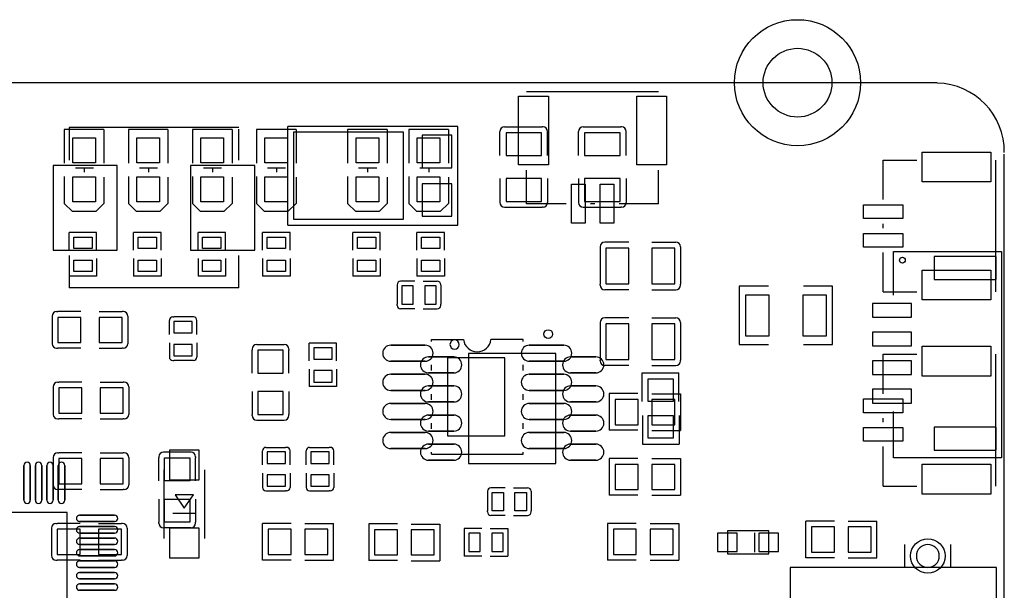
# Model space of a CAD drawing. Extents: x 1330 to 4875, y 412 to 2598.
# Tile 4 of 4: x 3184 to 4875, y 1618 to 2598. Entities that reach past the tile are written whole.
import ezdxf

# ---------------------------------------------------------------- set-up
doc = ezdxf.new("R2010")
doc.units = 9

msp = doc.modelspace()

# ---------------------------------------------------------------- linework, layer by layer
for points in [[(4760, 2490), (1450, 2490)], [(4054.843, 2474.923), (4281.216, 2474.923)], [(3261, 2409.5), (3261, 2351.5)], [(3329, 2409.5), (3261, 2409.5)], [(3560.669, 2412.795), (3269.331, 2412.795)], [(3269.331, 2412.795), (3269.331, 2356.935)], [(3329, 2409.5), (3329, 2351.5)], [(3371, 2409.5), (3371, 2351.5)], [(3439, 2409.5), (3371, 2409.5)], [(3439, 2409.5), (3439, 2351.5)], [(3481, 2409.5), (3481, 2351.5)], [(3549, 2409.5), (3481, 2409.5)], [(3549, 2409.5), (3549, 2351.5)], [(3560.669, 2356.935), (3560.669, 2410)], [(3591, 2409.5), (3591, 2351.5)], [(3659, 2409.5), (3591, 2409.5)], [(3644.596, 2245.355), (3644.596, 2414.645)], [(3936.9, 2414.645), (3644.9, 2414.645)], [(3659, 2409.5), (3659, 2351.5)], [(3747.429, 2409.5), (3747.429, 2351.5)], [(3815.429, 2409.5), (3747.429, 2409.5)], [(3815.429, 2409.5), (3815.429, 2351.5)], [(3852.429, 2409.5), (3852.429, 2351.5)], [(3920.429, 2409.5), (3852.429, 2409.5)], [(3920.429, 2409.5), (3920.429, 2351.5)], [(3936.9, 2245.355), (3936.9, 2414.645)], [(4009.055, 2364.685), (4009.055, 2406.023)], [(4016.931, 2413.899), (4018.503, 2413.899)], [(4017.719, 2413.899), (4018.503, 2413.899)], [(4018.503, 2413.899), (4081.497, 2413.898)], [(4083.07, 2413.898), (4081.497, 2413.898)], [(4090.945, 2364.685), (4090.945, 2406.023)], [(4144.055, 2364.683), (4144.055, 2406.021)], [(4151.931, 2413.897), (4153.503, 2413.897)], [(4152.719, 2413.897), (4153.503, 2413.897)], [(4153.503, 2413.897), (4216.497, 2413.896)], [(4218.07, 2413.896), (4216.497, 2413.896)], [(4225.945, 2364.683), (4225.945, 2406.021)], [(4874, 629), (4875, 2367.126)], [(4667.01, 2289.245), (4667.01, 2356.93)], [(4667.01, 2356.93), (4724.835, 2356.93)], [(4859.923, 2356.929), (4859.923, 2130.556)], [(3311, 2343), (3280, 2343)], [(3295.313, 2343), (3295.313, 2336.096)], [(3421, 2343), (3390, 2343)], [(3405.313, 2343), (3405.313, 2336.096)], [(3531, 2343), (3500, 2343)], [(3515.313, 2343), (3515.313, 2336.096)], [(3641, 2343), (3610, 2343)], [(3625.313, 2343), (3625.313, 2336.096)], [(3797.429, 2343), (3766.429, 2343)], [(3781.742, 2343), (3781.742, 2336.096)], [(3902.429, 2343), (3871.429, 2343)], [(3886.742, 2343), (3886.742, 2336.096)], [(4054.842, 2282.01), (4054.842, 2339.835)], [(4281.216, 2282.01), (4281.216, 2339.835)], [(3261, 2328.5), (3261, 2282.5)], [(3329, 2327.5), (3329, 2282.5)], [(3371, 2328.5), (3371, 2282.5)], [(3439, 2327.5), (3439, 2282.5)], [(3481, 2328.5), (3481, 2282.5)], [(3549, 2327.5), (3549, 2282.5)], [(3591, 2328.5), (3591, 2282.5)], [(3659, 2327.5), (3659, 2282.5)], [(3747.429, 2328.5), (3747.429, 2282.5)], [(3815.429, 2327.5), (3815.429, 2282.5)], [(3852.429, 2328.5), (3852.429, 2282.5)], [(3920.429, 2327.5), (3920.429, 2282.5)], [(4009.055, 2325.315), (4009.055, 2283.977)], [(4090.945, 2325.315), (4090.945, 2283.977)], [(4144.055, 2325.313), (4144.055, 2283.975)], [(4225.945, 2325.313), (4225.945, 2283.975)], [(3329, 2282.5), (3315, 2268.5), (3275, 2268.5), (3261, 2282.5)], [(3439, 2282.5), (3425, 2268.5), (3385, 2268.5), (3371, 2282.5)], [(3549, 2282.5), (3535, 2268.5), (3495, 2268.5), (3481, 2282.5)], [(3659, 2282.5), (3645, 2268.5), (3605, 2268.5), (3591, 2282.5)], [(3815.429, 2282.5), (3801.429, 2268.5), (3761.429, 2268.5), (3747.429, 2282.5)], [(3920.429, 2282.5), (3906.429, 2268.5), (3866.429, 2268.5), (3852.429, 2282.5)], [(4016.931, 2276.101), (4018.503, 2276.101)], [(4018.503, 2276.101), (4081.496, 2276.101)], [(4122.527, 2282.01), (4054.842, 2282.01)], [(4083.069, 2276.101), (4081.496, 2276.101)], [(4151.931, 2276.099), (4153.503, 2276.099)], [(4153.503, 2276.099), (4216.496, 2276.099)], [(4171.727, 2282.01), (4164.327, 2282.01)], [(4281.216, 2282.01), (4213.527, 2282.01)], [(4218.069, 2276.099), (4216.496, 2276.099)], [(3316.48, 2232.407), (3269.234, 2232.407)], [(3269.234, 2202.092), (3269.234, 2232.407)], [(3316.48, 2202.092), (3316.48, 2232.407)], [(3427.194, 2232.407), (3379.948, 2232.407)], [(3379.948, 2202.092), (3379.948, 2232.407)], [(3427.194, 2202.092), (3427.194, 2232.407)], [(3537.909, 2232.407), (3490.663, 2232.407)], [(3490.663, 2202.092), (3490.663, 2232.407)], [(3537.909, 2202.092), (3537.909, 2232.407)], [(3648.623, 2232.407), (3601.377, 2232.407)], [(3601.377, 2202.092), (3601.377, 2232.407)], [(3644.57, 2245.355), (3936.57, 2245.355)], [(3648.623, 2202.092), (3648.623, 2232.407)], [(3803.623, 2232.407), (3756.377, 2232.407)], [(3756.377, 2202.092), (3756.377, 2232.407)], [(3803.623, 2202.092), (3803.623, 2232.407)], [(3913.623, 2232.407), (3866.377, 2232.407)], [(3866.377, 2202.092), (3866.377, 2232.407)], [(3913.623, 2202.092), (3913.623, 2232.407)], [(4667.01, 2240.045), (4667.01, 2247.445)], [(4230.315, 2215.945), (4188.977, 2215.945)], [(4269.685, 2215.945), (4311.023, 2215.945)], [(4181.101, 2208.069), (4181.101, 2206.497)], [(4181.101, 2206.497), (4181.101, 2143.504)], [(4318.899, 2206.497), (4318.898, 2143.503)], [(4318.899, 2208.069), (4318.899, 2206.497)], [(4318.899, 2207.281), (4318.899, 2206.497)], [(4667.01, 2130.556), (4667.01, 2198.245)], [(4685, 2125), (4685, 2200), (4870, 2200), (4870, 1845), (4685, 1845), (4685, 1925)], [(3269.234, 2187.918), (3269.234, 2157.603)], [(3269.331, 2193.065), (3269.331, 2137.205)], [(3316.48, 2187.918), (3316.48, 2157.603)], [(3379.948, 2187.918), (3379.948, 2157.603)], [(3427.194, 2187.918), (3427.194, 2157.603)], [(3490.663, 2187.918), (3490.663, 2157.603)], [(3537.909, 2187.918), (3537.909, 2157.603)], [(3560.669, 2137.205), (3560.669, 2193.065)], [(3601.377, 2187.918), (3601.377, 2157.603)], [(3648.623, 2187.918), (3648.623, 2157.603)], [(3756.377, 2187.918), (3756.377, 2157.603)], [(3803.623, 2187.918), (3803.623, 2157.603)], [(3866.377, 2187.918), (3866.377, 2157.603)], [(3913.623, 2187.918), (3913.623, 2157.603)], [(3316.48, 2157.603), (3269.234, 2157.603)], [(3427.194, 2157.603), (3379.948, 2157.603)], [(3537.909, 2157.603), (3490.663, 2157.603)], [(3648.623, 2157.603), (3601.377, 2157.603)], [(3803.623, 2157.603), (3756.377, 2157.603)], [(3862.915, 2148.621), (3838.504, 2148.621)], [(3913.623, 2157.603), (3866.377, 2157.603)], [(3877.09, 2148.621), (3901.496, 2148.621)], [(3560.669, 2137.205), (3269.331, 2137.205)], [(3832.6, 2142.717), (3832.6, 2140.747)], [(3832.6, 2140.747), (3832.6, 2109.252)], [(3907.405, 2142.712), (3907.405, 2140.747)], [(3907.405, 2140.747), (3907.405, 2109.252)], [(4181.101, 2141.931), (4181.101, 2143.504)], [(4230.315, 2134.055), (4188.977, 2134.055)], [(4269.685, 2134.055), (4311.023, 2134.055)], [(4318.898, 2141.93), (4318.898, 2143.503)], [(4470, 2140), (4420, 2140), (4420, 2040), (4470, 2040)], [(4530, 2040), (4580, 2040), (4580, 2140), (4530, 2140)], [(4667.01, 2130.556), (4724.835, 2130.556)], [(3247.913, 2096.497), (3249.882, 2096.497)], [(3289.248, 2096.497), (3249.882, 2096.497)], [(3320.747, 2096.497), (3360.118, 2096.497)], [(3362.087, 2096.497), (3360.118, 2096.497)], [(3832.6, 2107.279), (3832.6, 2109.252)], [(3862.915, 2101.375), (3838.504, 2101.375)], [(3877.09, 2101.375), (3901.496, 2101.375)], [(3907.405, 2107.284), (3907.405, 2109.252)], [(3240.039, 2088.623), (3240.039, 2041.378)], [(3369.961, 2088.623), (3369.961, 2041.378)], [(3441.375, 2057.085), (3441.375, 2081.496)], [(3447.279, 2087.4), (3449.252, 2087.4)], [(3480.747, 2087.4), (3449.252, 2087.4)], [(3482.717, 2087.4), (3480.747, 2087.4)], [(3488.621, 2057.085), (3488.621, 2081.496)], [(4230.315, 2085.747), (4188.977, 2085.747)], [(4269.685, 2085.747), (4311.023, 2085.747)], [(4181.101, 2077.871), (4181.101, 2076.299)], [(4181.101, 2076.299), (4181.101, 2013.306)], [(4318.899, 2076.299), (4318.898, 2013.305)], [(4318.899, 2077.871), (4318.899, 2076.299)], [(4318.899, 2077.083), (4318.899, 2076.299)], [(3891.26, 2045.192), (3891.26, 2048.425)], [(3891.26, 2048.425), (3946.378, 2048.425)], [(4048.74, 2048.425), (3993.622, 2048.425)], [(4048.74, 2045.193), (4048.74, 2048.425)], [(3247.914, 2033.503), (3249.882, 2033.503)], [(3289.248, 2033.503), (3249.882, 2033.503)], [(3320.747, 2033.503), (3360.118, 2033.503)], [(3362.086, 2033.503), (3360.118, 2033.503)], [(3441.375, 2042.91), (3441.375, 2018.504)], [(3488.621, 2042.91), (3488.621, 2018.504)], [(3583.503, 2032.087), (3583.503, 2030.118)], [(3583.503, 1990.747), (3583.503, 2030.118)], [(3591.377, 2039.961), (3638.622, 2039.961)], [(3646.497, 2032.086), (3646.497, 2030.118)], [(3646.497, 1990.747), (3646.497, 2030.118)], [(3728.623, 2042.397), (3681.377, 2042.397)], [(3681.377, 2012.082), (3681.377, 2042.397)], [(3728.623, 2012.082), (3728.623, 2042.397)], [(3447.284, 2012.595), (3449.252, 2012.595)], [(3480.747, 2012.595), (3449.252, 2012.595)], [(3482.712, 2012.595), (3480.747, 2012.595)], [(4181.101, 2011.733), (4181.101, 2013.306)], [(4318.898, 2011.732), (4318.898, 2013.305)], [(4667.01, 1955.5), (4667.01, 2023.185)], [(4667.01, 2023.185), (4724.835, 2023.185)], [(4859.923, 2023.184), (4859.923, 1796.811)], [(3681.377, 1997.908), (3681.377, 1967.593)], [(3728.623, 1997.908), (3728.623, 1967.593)], [(3891.26, 1995.192), (3891.26, 2004.808)], [(4048.74, 1995.193), (4048.74, 2004.807)], [(4230.315, 2003.857), (4188.977, 2003.857)], [(4269.685, 2003.857), (4311.023, 2003.857)], [(4253.302, 1941.837), (4253.302, 1991.048)], [(4253.302, 1991.048), (4316.296, 1991.048)], [(4316.296, 1941.837), (4316.296, 1991.048)], [(3241.772, 1967.238), (3241.772, 1919.993)], [(3249.646, 1975.112), (3251.615, 1975.112)], [(3290.981, 1975.112), (3251.615, 1975.112)], [(3322.48, 1975.112), (3361.851, 1975.112)], [(3363.82, 1975.112), (3361.851, 1975.112)], [(3371.694, 1967.238), (3371.694, 1919.993)], [(3728.623, 1967.593), (3681.377, 1967.593)], [(3583.503, 1959.248), (3583.503, 1919.882)], [(3646.497, 1959.248), (3646.497, 1919.882)], [(3891.26, 1945.192), (3891.26, 1954.808)], [(4048.74, 1945.193), (4048.74, 1954.807)], [(4246.044, 1955.549), (4196.833, 1955.549)], [(4196.833, 1955.549), (4196.833, 1892.555)], [(4269.689, 1955.348), (4318.903, 1955.348)], [(4318.903, 1955.348), (4318.903, 1892.354)], [(3249.647, 1912.118), (3251.615, 1912.118)], [(3290.981, 1912.118), (3251.615, 1912.118)], [(3322.48, 1912.118), (3361.851, 1912.118)], [(3363.819, 1912.118), (3361.851, 1912.118)], [(3583.503, 1917.913), (3583.503, 1919.882)], [(3646.497, 1917.914), (3646.497, 1919.882)], [(4253.503, 1918.192), (4253.503, 1868.978)], [(4316.497, 1918.192), (4316.497, 1868.978)], [(4667.01, 1906.3), (4667.01, 1913.7)], [(3591.377, 1910.039), (3638.622, 1910.039)], [(3891.26, 1895.192), (3891.26, 1904.808)], [(4048.74, 1895.193), (4048.74, 1904.807)], [(4246.044, 1892.555), (4196.833, 1892.555)], [(4269.689, 1892.354), (4318.903, 1892.354)], [(3607.288, 1863.247), (3609.253, 1863.247)], [(3609.253, 1863.247), (3640.748, 1863.247)], [(3642.716, 1863.247), (3640.748, 1863.247)], [(3682.288, 1863.247), (3684.253, 1863.247)], [(3684.253, 1863.247), (3715.748, 1863.247)], [(3717.716, 1863.247), (3715.748, 1863.247)], [(4253.503, 1868.978), (4316.497, 1868.978)], [(4667.01, 1796.811), (4667.01, 1864.5)], [(3241.772, 1845.853), (3241.772, 1798.608)], [(3249.646, 1853.727), (3251.615, 1853.727)], [(3290.981, 1853.727), (3251.615, 1853.727)], [(3322.48, 1853.727), (3361.851, 1853.727)], [(3363.82, 1853.727), (3361.851, 1853.727)], [(3371.694, 1845.853), (3371.694, 1798.608)], [(3423.503, 1847.086), (3423.503, 1845.118)], [(3423.503, 1805.747), (3423.503, 1845.118)], [(3478.623, 1854.961), (3431.378, 1854.961)], [(3486.497, 1847.087), (3486.497, 1845.118)], [(3486.497, 1805.747), (3486.497, 1845.118)], [(3601.379, 1832.932), (3601.379, 1857.338)], [(3648.625, 1832.932), (3648.625, 1857.338)], [(3676.379, 1832.932), (3676.379, 1857.338)], [(3723.625, 1832.932), (3723.625, 1857.338)], [(3891.26, 1851.575), (3891.26, 1854.808)], [(3891.26, 1851.575), (4048.74, 1851.575)], [(4048.74, 1851.575), (4048.74, 1854.807)], [(4246.044, 1844.044), (4196.833, 1844.044)], [(4196.833, 1844.044), (4196.833, 1781.05)], [(4269.689, 1843.843), (4318.903, 1843.843)], [(4318.903, 1843.843), (4318.903, 1780.849)], [(3431.686, 1824.897), (3431.686, 1706.787)], [(3502.552, 1706.787), (3502.552, 1824.897)], [(3601.379, 1818.757), (3601.379, 1794.346)], [(3648.625, 1818.757), (3648.625, 1794.346)], [(3676.379, 1818.757), (3676.379, 1794.346)], [(3723.625, 1818.757), (3723.625, 1794.346)], [(4017.91, 1793.621), (3993.504, 1793.621)], [(4032.085, 1793.621), (4056.496, 1793.621)], [(4667.01, 1796.811), (4724.835, 1796.811)], [(3249.647, 1790.733), (3251.615, 1790.733)], [(3290.981, 1790.733), (3251.615, 1790.733)], [(3322.48, 1790.733), (3361.851, 1790.733)], [(3363.819, 1790.733), (3361.851, 1790.733)], [(3483.119, 1781.842), (3451.119, 1781.842)], [(3451.119, 1781.842), (3467.119, 1758.842)], [(3467.119, 1758.842), (3483.119, 1781.842)], [(3607.283, 1788.442), (3609.253, 1788.442)], [(3609.253, 1788.442), (3640.748, 1788.442)], [(3642.721, 1788.442), (3640.748, 1788.442)], [(3682.283, 1788.442), (3684.253, 1788.442)], [(3684.253, 1788.442), (3715.748, 1788.442)], [(3717.721, 1788.442), (3715.748, 1788.442)], [(3987.595, 1787.712), (3987.595, 1785.747)], [(3987.595, 1785.747), (3987.595, 1754.252)], [(4062.4, 1787.717), (4062.4, 1785.747)], [(4062.4, 1785.747), (4062.4, 1754.252)], [(4246.044, 1781.05), (4196.833, 1781.05)], [(4269.689, 1780.849), (4318.903, 1780.849)], [(3423.503, 1774.248), (3423.503, 1734.882)], [(3486.497, 1774.248), (3486.497, 1734.882)], [(3487.119, 1749.842), (3447.119, 1749.842)], [(3987.595, 1752.284), (3987.595, 1754.252)], [(4017.91, 1746.375), (3993.504, 1746.375)], [(4032.085, 1746.375), (4056.496, 1746.375)], [(4062.4, 1752.279), (4062.4, 1754.252)], [(3238.891, 1724.465), (3238.891, 1677.22)], [(3246.765, 1732.339), (3248.734, 1732.339)], [(3288.1, 1732.339), (3248.734, 1732.339)], [(3319.599, 1732.339), (3358.97, 1732.339)], [(3360.939, 1732.339), (3358.97, 1732.339)], [(3368.813, 1724.465), (3368.813, 1677.22)], [(3423.503, 1732.914), (3423.503, 1734.882)], [(3478.623, 1725.039), (3431.378, 1725.039)], [(3486.497, 1732.913), (3486.497, 1734.882)], [(3601.097, 1669.345), (3601.097, 1732.339)], [(3650.311, 1732.339), (3601.097, 1732.339)], [(3673.956, 1732.138), (3723.167, 1732.138)], [(3723.167, 1669.144), (3723.167, 1732.138)], [(3833.163, 1731.698), (3783.952, 1731.698)], [(3783.952, 1731.698), (3783.952, 1668.704)], [(3856.808, 1731.497), (3906.022, 1731.497)], [(3906.022, 1731.497), (3906.022, 1668.503)], [(4243.163, 1732.54), (4193.952, 1732.54)], [(4193.952, 1732.54), (4193.952, 1669.546)], [(4266.808, 1732.339), (4316.022, 1732.339)], [(4316.022, 1732.339), (4316.022, 1669.345)], [(4533.978, 1673.503), (4533.978, 1736.497)], [(4583.192, 1736.497), (4533.978, 1736.497)], [(4606.837, 1736.296), (4656.048, 1736.296)], [(4656.048, 1673.302), (4656.048, 1736.296)], [(3947.603, 1723.623), (3947.603, 1676.377)], [(3977.918, 1723.623), (3947.603, 1723.623)], [(3992.092, 1723.623), (4022.407, 1723.623)], [(4022.407, 1723.623), (4022.407, 1676.377)], [(4446.005, 1716.54), (4446.005, 1706.51), (4446.005, 1706.51), (4446.005, 1683.07)], [(4704.33, 1656.85), (4704.33, 1696.22)], [(4783.07, 1656.85), (4783.07, 1696.22)], [(3977.918, 1676.377), (3947.603, 1676.377)], [(3992.092, 1676.377), (4022.407, 1676.377)], [(3246.766, 1669.345), (3248.734, 1669.345)], [(3288.1, 1669.345), (3248.734, 1669.345)], [(3319.599, 1669.345), (3358.97, 1669.345)], [(3360.938, 1669.345), (3358.97, 1669.345)], [(3650.311, 1669.345), (3601.097, 1669.345)], [(3673.956, 1669.144), (3723.167, 1669.144)], [(3833.163, 1668.704), (3783.952, 1668.704)], [(3856.808, 1668.503), (3906.022, 1668.503)], [(4243.163, 1669.546), (4193.952, 1669.546)], [(4266.808, 1669.345), (4316.022, 1669.345)], [(4583.192, 1673.503), (4533.978, 1673.503)], [(4606.837, 1673.302), (4656.048, 1673.302)]]:
    msp.add_lwpolyline(points)
for points in [[(4092.238, 2348.935), (4041.056, 2348.935), (4041.056, 2467.045), (4092.238, 2467.045)], [(4294.998, 2348.935), (4243.816, 2348.935), (4243.816, 2467.045), (4294.998, 2467.045)], [(3654.412, 2404.803), (3654.412, 2255.197), (3843.388, 2255.197), (3843.388, 2404.803)], [(4019.488, 2404.055), (4019.488, 2364.685), (4080.512, 2364.685), (4080.512, 2404.055)], [(4154.488, 2404.053), (4154.488, 2364.683), (4215.512, 2364.683), (4215.512, 2404.053)], [(3314.5, 2352), (3275.5, 2352), (3275.5, 2395), (3314.5, 2395)], [(3424.5, 2352), (3385.5, 2352), (3385.5, 2395), (3424.5, 2395)], [(3534.5, 2352), (3495.5, 2352), (3495.5, 2395), (3534.5, 2395)], [(3644.5, 2352), (3605.5, 2352), (3605.5, 2395), (3644.5, 2395)], [(3800.929, 2352), (3761.929, 2352), (3761.929, 2395), (3800.929, 2395)], [(3905.929, 2352), (3866.929, 2352), (3866.929, 2395), (3905.929, 2395)], [(3875.7, 2343.6), (3926.5, 2343.6), (3926.5, 2399.6), (3875.7, 2399.6)], [(4733.935, 2319.534), (4733.935, 2370.716), (4852.045, 2370.716), (4852.045, 2319.534)], [(3352.008, 2347.835), (3241.772, 2347.835), (3241.772, 2202.165), (3352.008, 2202.165)], [(3588.228, 2347.835), (3477.992, 2347.835), (3477.992, 2202.165), (3588.228, 2202.165)], [(3314.5, 2285), (3275.5, 2285), (3275.5, 2328), (3314.5, 2328)], [(3424.5, 2285), (3385.5, 2285), (3385.5, 2328), (3424.5, 2328)], [(3534.5, 2285), (3495.5, 2285), (3495.5, 2328), (3534.5, 2328)], [(3644.5, 2285), (3605.5, 2285), (3605.5, 2328), (3644.5, 2328)], [(3800.929, 2285), (3761.929, 2285), (3761.929, 2328), (3800.929, 2328)], [(3905.929, 2285), (3866.929, 2285), (3866.929, 2328), (3905.929, 2328)], [(3875.7, 2260.4), (3926.5, 2260.4), (3926.5, 2316.4), (3875.7, 2316.4)], [(4019.488, 2325.315), (4019.488, 2285.945), (4080.512, 2285.945), (4080.512, 2325.315)], [(4154.488, 2325.313), (4154.488, 2285.943), (4215.512, 2285.943), (4215.512, 2325.313)], [(4131.627, 2315.51), (4155.227, 2315.51), (4155.227, 2248.51), (4131.627, 2248.51)], [(4180.827, 2315.51), (4204.427, 2315.51), (4204.427, 2248.51), (4180.827, 2248.51)], [(4700.51, 2280.145), (4700.51, 2256.545), (4633.51, 2256.545), (4633.51, 2280.145)], [(3308.605, 2224.527), (3308.605, 2204.842), (3277.109, 2204.842), (3277.109, 2224.527)], [(3419.319, 2224.527), (3419.319, 2204.842), (3387.823, 2204.842), (3387.823, 2224.527)], [(3530.034, 2224.527), (3530.034, 2204.842), (3498.538, 2204.842), (3498.538, 2224.527)], [(3640.748, 2224.527), (3640.748, 2204.842), (3609.252, 2204.842), (3609.252, 2224.527)], [(3795.748, 2224.527), (3795.748, 2204.842), (3764.252, 2204.842), (3764.252, 2224.527)], [(3905.748, 2224.527), (3905.748, 2204.842), (3874.252, 2204.842), (3874.252, 2224.527)], [(4700.51, 2230.945), (4700.51, 2207.345), (4633.51, 2207.345), (4633.51, 2230.945)], [(4230.315, 2205.512), (4190.945, 2205.512), (4190.945, 2144.488), (4230.315, 2144.488)], [(4309.055, 2205.512), (4269.685, 2205.512), (4269.685, 2144.488), (4309.055, 2144.488)], [(3308.605, 2185.157), (3308.605, 2165.472), (3277.109, 2165.472), (3277.109, 2185.157)], [(3419.319, 2185.157), (3419.319, 2165.472), (3387.823, 2165.472), (3387.823, 2185.157)], [(3530.034, 2185.157), (3530.034, 2165.472), (3498.538, 2165.472), (3498.538, 2185.157)], [(3640.748, 2185.157), (3640.748, 2165.472), (3609.252, 2165.472), (3609.252, 2185.157)], [(3795.748, 2185.157), (3795.748, 2165.472), (3764.252, 2165.472), (3764.252, 2185.157)], [(3905.748, 2185.157), (3905.748, 2165.472), (3874.252, 2165.472), (3874.252, 2185.157)], [(4754.842, 2191.339), (4754.842, 2151.969), (4861.142, 2151.969), (4861.142, 2191.339)], [(4733.935, 2116.774), (4733.935, 2167.956), (4852.045, 2167.956), (4852.045, 2116.774)], [(3860.154, 2140.745), (3840.469, 2140.745), (3840.469, 2109.249), (3860.154, 2109.249)], [(3899.524, 2140.745), (3879.839, 2140.745), (3879.839, 2109.249), (3899.524, 2109.249)], [(4431.103, 2125.45), (4470.473, 2125.45), (4470.473, 2054.55), (4431.103, 2054.55)], [(4529.528, 2125.45), (4568.898, 2125.45), (4568.898, 2054.55), (4529.528, 2054.55)], [(4648.543, 2110.63), (4648.543, 2087.008), (4715.473, 2087.008), (4715.473, 2110.63)], [(3289.247, 2086.654), (3249.877, 2086.654), (3249.877, 2043.346), (3289.247, 2043.346)], [(3360.117, 2086.654), (3320.747, 2086.654), (3320.747, 2043.346), (3360.117, 2043.346)], [(3480.745, 2059.846), (3480.745, 2079.531), (3449.249, 2079.531), (3449.249, 2059.846)], [(4230.315, 2075.314), (4190.945, 2075.314), (4190.945, 2014.29), (4230.315, 2014.29)], [(4309.055, 2075.314), (4269.685, 2075.314), (4269.685, 2014.29), (4309.055, 2014.29)], [(4648.543, 2061.417), (4648.543, 2037.795), (4715.473, 2037.795), (4715.473, 2061.417)], [(3480.745, 2020.476), (3480.745, 2040.161), (3449.249, 2040.161), (3449.249, 2020.476)], [(3593.346, 2030.117), (3593.346, 1990.747), (3636.654, 1990.747), (3636.654, 2030.117)], [(3720.748, 2014.843), (3720.748, 2034.528), (3689.252, 2034.528), (3689.252, 2014.843)], [(3821.4725, 2038.7795), (3880.5275, 2038.7795)], [(4059.4725, 2038.7795), (4118.5275, 2038.7795)], [(4733.935, 1985.789), (4733.935, 2036.971), (4852.045, 2036.971), (4852.045, 1985.789)], [(3929.6535, 2018.7795), (3886.3465, 2018.7795)], [(4017.213, 2016.929), (3918.787, 2016.929), (3918.787, 1883.071), (4017.213, 1883.071)], [(4085.12, 2024.49), (3955, 2024.49), (3955, 1835.51), (4105, 1835.51), (4105, 2024.49), (4085.12, 2024.49)], [(4173.6535, 2018.7795), (4130.3465, 2018.7795)], [(4648.543, 2012.205), (4648.543, 1988.583), (4715.473, 1988.583), (4715.473, 2012.205)], [(3720.748, 1975.473), (3720.748, 1995.158), (3689.252, 1995.158), (3689.252, 1975.473)], [(3821.4725, 2011.2205), (3880.5275, 2011.2205)], [(4059.4725, 2011.2205), (4118.5275, 2011.2205)], [(3821.4725, 1988.7795), (3880.5275, 1988.7795)], [(3929.6535, 1991.2205), (3886.3465, 1991.2205)], [(4059.4725, 1988.7795), (4118.5275, 1988.7795)], [(4173.6535, 1991.2205), (4130.3465, 1991.2205)], [(4263.346, 1941.814), (4263.346, 1981.184), (4306.654, 1981.184), (4306.654, 1941.814)], [(3290.98, 1965.269), (3251.61, 1965.269), (3251.61, 1921.961), (3290.98, 1921.961)], [(3361.85, 1965.269), (3322.48, 1965.269), (3322.48, 1921.961), (3361.85, 1921.961)], [(3821.4725, 1961.2205), (3880.5275, 1961.2205)], [(3929.6535, 1968.7795), (3886.3465, 1968.7795)], [(4059.4725, 1961.2205), (4118.5275, 1961.2205)], [(4173.6535, 1968.7795), (4130.3465, 1968.7795)], [(4648.543, 1962.992), (4648.543, 1939.37), (4715.473, 1939.37), (4715.473, 1962.992)], [(3593.346, 1959.247), (3593.346, 1919.877), (3636.654, 1919.877), (3636.654, 1959.247)], [(4246.067, 1945.505), (4206.697, 1945.505), (4206.697, 1902.197), (4246.067, 1902.197)], [(4309.059, 1945.505), (4269.689, 1945.505), (4269.689, 1902.197), (4309.059, 1902.197)], [(4700.51, 1946.4), (4700.51, 1922.8), (4633.51, 1922.8), (4633.51, 1946.4)], [(3821.4725, 1938.7795), (3880.5275, 1938.7795)], [(3929.6535, 1941.2205), (3886.3465, 1941.2205)], [(4059.4725, 1938.7795), (4118.5275, 1938.7795)], [(4173.6535, 1941.2205), (4130.3465, 1941.2205)], [(3821.4725, 1911.2205), (3880.5275, 1911.2205)], [(3929.6535, 1918.7795), (3886.3465, 1918.7795)], [(4059.4725, 1911.2205), (4118.5275, 1911.2205)], [(4173.6535, 1918.7795), (4130.3465, 1918.7795)], [(4263.346, 1878.822), (4263.346, 1918.192), (4306.654, 1918.192), (4306.654, 1878.822)], [(4700.51, 1897.2), (4700.51, 1873.6), (4633.51, 1873.6), (4633.51, 1897.2)], [(4754.842, 1898.031), (4754.842, 1858.661), (4861.142, 1858.661), (4861.142, 1898.031)], [(3821.4725, 1888.7795), (3880.5275, 1888.7795)], [(3929.6535, 1891.2205), (3886.3465, 1891.2205)], [(4059.4725, 1888.7795), (4118.5275, 1888.7795)], [(4173.6535, 1891.2205), (4130.3465, 1891.2205)], [(3821.4725, 1861.2205), (3880.5275, 1861.2205)], [(3929.6535, 1868.7795), (3886.3465, 1868.7795)], [(4059.4725, 1861.2205), (4118.5275, 1861.2205)], [(4173.6535, 1868.7795), (4130.3465, 1868.7795)], [(3290.98, 1843.884), (3251.61, 1843.884), (3251.61, 1800.576), (3290.98, 1800.576)], [(3361.85, 1843.884), (3322.48, 1843.884), (3322.48, 1800.576), (3361.85, 1800.576)], [(3476.654, 1845.117), (3476.654, 1805.747), (3433.346, 1805.747), (3433.346, 1845.117)], [(3492.71, 1807.18), (3492.71, 1858.362), (3441.528, 1858.362), (3441.528, 1807.18)], [(3609.255, 1855.366), (3609.255, 1835.681), (3640.751, 1835.681), (3640.751, 1855.366)], [(3684.255, 1855.366), (3684.255, 1835.681), (3715.751, 1835.681), (3715.751, 1855.366)], [(3191.658, 1832.161), (3191.658, 1772.319)], [(3202.682, 1832.161), (3202.682, 1772.319)], [(3211.338, 1832.161), (3211.338, 1772.319)], [(3222.362, 1832.161), (3222.362, 1772.319)], [(3231.028, 1832.161), (3231.028, 1772.319)], [(3242.052, 1832.161), (3242.052, 1772.319)], [(3250.708, 1832.161), (3250.708, 1772.319)], [(3261.732, 1832.161), (3261.732, 1772.319)], [(3929.6535, 1841.2205), (3886.3465, 1841.2205)], [(4173.6535, 1841.2205), (4130.3465, 1841.2205)], [(4246.067, 1834), (4206.697, 1834), (4206.697, 1790.692), (4246.067, 1790.692)], [(4309.059, 1834), (4269.689, 1834), (4269.689, 1790.692), (4309.059, 1790.692)], [(4733.935, 1783.029), (4733.935, 1834.211), (4852.045, 1834.211), (4852.045, 1783.029)], [(3609.255, 1815.996), (3609.255, 1796.311), (3640.751, 1796.311), (3640.751, 1815.996)], [(3684.255, 1815.996), (3684.255, 1796.311), (3715.751, 1796.311), (3715.751, 1815.996)], [(3995.476, 1785.745), (4015.161, 1785.745), (4015.161, 1754.249), (3995.476, 1754.249)], [(4034.846, 1785.745), (4054.531, 1785.745), (4054.531, 1754.249), (4034.846, 1754.249)], [(3476.654, 1774.247), (3476.654, 1734.877), (3433.346, 1734.877), (3433.346, 1774.247)], [(2773.937, 1751.063), (2773.937, 1258.937), (3266.063, 1258.937), (3266.063, 1751.063), (2773.937, 1751.063)], [(3347.161, 1746.732), (3287.319, 1746.732)], [(3347.161, 1735.708), (3287.319, 1735.708)], [(3347.161, 1727.052), (3287.319, 1727.052)], [(3492.71, 1673.322), (3492.71, 1724.504), (3441.528, 1724.504), (3441.528, 1673.322)], [(4543.822, 1683.346), (4583.192, 1683.346), (4583.192, 1726.654), (4543.822, 1726.654)], [(4606.814, 1683.346), (4646.184, 1683.346), (4646.184, 1726.654), (4606.814, 1726.654)], [(3288.099, 1722.496), (3248.729, 1722.496), (3248.729, 1679.188), (3288.099, 1679.188)], [(3347.161, 1716.028), (3287.319, 1716.028)], [(3358.969, 1722.496), (3319.599, 1722.496), (3319.599, 1679.188), (3358.969, 1679.188)], [(3610.941, 1679.188), (3650.311, 1679.188), (3650.311, 1722.496), (3610.941, 1722.496)], [(3673.933, 1679.188), (3713.303, 1679.188), (3713.303, 1722.496), (3673.933, 1722.496)], [(3833.186, 1721.654), (3793.816, 1721.654), (3793.816, 1678.346), (3833.186, 1678.346)], [(3896.178, 1721.654), (3856.808, 1721.654), (3856.808, 1678.346), (3896.178, 1678.346)], [(3975.157, 1715.748), (3955.472, 1715.748), (3955.472, 1684.252), (3975.157, 1684.252)], [(4014.527, 1715.748), (3994.842, 1715.748), (3994.842, 1684.252), (4014.527, 1684.252)], [(4243.186, 1722.496), (4203.816, 1722.496), (4203.816, 1679.188), (4243.186, 1679.188)], [(4306.178, 1722.496), (4266.808, 1722.496), (4266.808, 1679.188), (4306.178, 1679.188)], [(4382.833, 1684.252), (4416.297, 1684.252), (4416.297, 1715.748), (4382.833, 1715.748)], [(4470.435, 1719.68), (4399.565, 1719.68), (4399.565, 1680.31), (4470.435, 1680.31), (4470.435, 1719.68)], [(4487.165, 1715.748), (4453.701, 1715.748), (4453.701, 1684.252), (4487.165, 1684.252)], [(3347.161, 1707.362), (3287.319, 1707.362)], [(3347.161, 1696.338), (3287.319, 1696.338)], [(3347.161, 1687.682), (3287.319, 1687.682)], [(3347.161, 1676.658), (3287.319, 1676.658)], [(4724.02, 1676.535), (4724.02, 1676.545)], [(4763.38, 1676.535), (4763.38, 1676.545)], [(3347.161, 1667.992), (3287.319, 1667.992)], [(3347.161, 1656.968), (3287.319, 1656.968)], [(4861.81, 1263.15), (4861.81, 1656.85), (4783.07, 1656.85), (4704.33, 1656.85), (4507.48, 1656.85), (4507.48, 1597.79), (4507.48, 1519.06), (4507.48, 1400.94), (4507.48, 1322.21), (4507.48, 1263.15), (4704.33, 1263.15), (4783.07, 1263.15), (4861.81, 1263.15)], [(3347.161, 1648.312), (3287.319, 1648.312)], [(3347.161, 1637.288), (3287.319, 1637.288)], [(3347.161, 1628.622), (3287.319, 1628.622)], [(3347.161, 1617.598), (3287.319, 1617.598)]]:
    msp.add_lwpolyline(points, close=True)
for centre, radius in [((4520, 2490), 108.2675), ((4520, 2490), 59.055), ((4700, 2185), 5), ((4092, 2058), 7.5), ((4743.7, 1676.54), 29.685)]:
    msp.add_circle(centre, radius)
for centre, radius, start, end in [((4756.8961, 2371.2046), 118.11, 359.4156116, 88.5154815), ((4016.931, 2406.023), 7.876, 90, 180), ((4083.07, 2406.023), 7.875, 0, 90), ((4151.931, 2406.021), 7.876, 90, 180), ((4218.07, 2406.021), 7.875, 0, 90), ((4016.931, 2283.977), 7.876, 180, 270), ((4083.069, 2283.977), 7.876, 270, 0), ((4151.931, 2283.975), 7.876, 180, 270), ((4218.069, 2283.975), 7.876, 270, 0), ((4188.977, 2208.069), 7.876, 90, 180), ((4311.023, 2208.069), 7.876, 360, 90), ((3838.504, 2142.717), 5.904, 90, 180), ((3901.496, 2142.712), 5.909, 0, 90), ((4188.977, 2141.931), 7.876, 180, 270), ((4311.023, 2141.93), 7.875, 270, 0), ((3247.913, 2088.623), 7.874, 90, 180), ((3362.087, 2088.623), 7.874, 0, 90), ((3838.504, 2107.279), 5.904, 180, 270), ((3901.496, 2107.284), 5.909, 270, 0), ((3447.279, 2081.496), 5.904, 90, 180), ((3482.717, 2081.496), 5.904, 0, 90), ((4188.977, 2077.871), 7.876, 90, 180), ((4311.023, 2077.871), 7.876, 360, 90), ((3931.1262, 2039.95), 7.874, 0.3638314, 359.6361686), ((3970, 2051.2711), 23.774, 186.9362759, 353.0637241), ((3247.914, 2041.378), 7.875, 180, 270), ((3362.086, 2041.378), 7.875, 270, 0), ((3591.377, 2032.087), 7.874, 90, 180), ((3638.622, 2032.086), 7.875, 0, 90), ((3821.4725, 2025), 13.7795, 450, 270), ((3880.5275, 2025), 13.7795, 270, 450), ((4059.4725, 2025), 13.7795, 450, 270), ((4118.5275, 2025), 13.7795, 270, 450), ((3447.284, 2018.504), 5.909, 180, 270), ((3482.712, 2018.504), 5.909, 270, 0), ((3886.3465, 2005), 13.7795, 90, 270), ((3929.6535, 2005), 13.7795, 270, 90), ((4130.3465, 2005), 13.7795, 90, 270), ((4173.6535, 2005), 13.7795, 270, 90), ((4188.977, 2011.733), 7.876, 180, 270), ((4311.023, 2011.732), 7.875, 270, 0), ((3821.4725, 1975), 13.7795, 450, 270), ((3880.5275, 1975), 13.7795, 270, 450), ((4059.4725, 1975), 13.7795, 450, 270), ((4118.5275, 1975), 13.7795, 270, 450), ((3249.646, 1967.238), 7.874, 90, 180), ((3363.82, 1967.238), 7.874, 0, 90), ((3886.3465, 1955), 13.7795, 90, 270), ((3929.6535, 1955), 13.7795, 270, 90), ((4130.3465, 1955), 13.7795, 90, 270), ((4173.6535, 1955), 13.7795, 270, 90), ((3821.4725, 1925), 13.7795, 450, 270), ((3880.5275, 1925), 13.7795, 270, 450), ((4059.4725, 1925), 13.7795, 450, 270), ((4118.5275, 1925), 13.7795, 270, 450), ((3249.647, 1919.993), 7.875, 180, 270), ((3363.819, 1919.993), 7.875, 270, 0), ((3591.377, 1917.913), 7.874, 180, 270), ((3638.622, 1917.914), 7.875, 270, 360), ((3886.3465, 1905), 13.7795, 90, 270), ((3929.6535, 1905), 13.7795, 270, 90), ((4130.3465, 1905), 13.7795, 90, 270), ((4173.6535, 1905), 13.7795, 270, 90), ((3821.4725, 1875), 13.7795, 450, 270), ((3880.5275, 1875), 13.7795, 270, 450), ((4059.4725, 1875), 13.7795, 450, 270), ((4118.5275, 1875), 13.7795, 270, 450), ((3607.288, 1857.338), 5.909, 90, 180), ((3642.716, 1857.338), 5.909, 0, 90), ((3682.288, 1857.338), 5.909, 90, 180), ((3717.716, 1857.338), 5.909, 0, 90), ((3886.3465, 1855), 13.7795, 90, 270), ((3929.6535, 1855), 13.7795, 270, 90), ((4130.3465, 1855), 13.7795, 90, 270), ((4173.6535, 1855), 13.7795, 270, 90), ((3249.646, 1845.853), 7.874, 90, 180), ((3363.82, 1845.853), 7.874, 0, 90), ((3431.378, 1847.086), 7.875, 90, 180), ((3478.623, 1847.087), 7.874, 0, 90), ((3197.17, 1832.161), 5.512, 360, 180), ((3216.85, 1832.161), 5.512, 360, 180), ((3236.54, 1832.161), 5.512, 360, 180), ((3256.22, 1832.161), 5.512, 360, 180), ((3249.647, 1798.608), 7.875, 180, 270), ((3363.819, 1798.608), 7.875, 270, 0), ((3607.283, 1794.346), 5.904, 180, 270), ((3642.721, 1794.346), 5.904, 270, 0), ((3682.283, 1794.346), 5.904, 180, 270), ((3717.721, 1794.346), 5.904, 270, 0), ((3993.504, 1787.712), 5.909, 90, 180), ((4056.496, 1787.717), 5.904, 360, 90), ((3197.17, 1772.319), 5.512, 180, 360), ((3216.85, 1772.319), 5.512, 180, 360), ((3236.54, 1772.319), 5.512, 180, 360), ((3256.22, 1772.319), 5.512, 180, 360), ((3287.319, 1741.22), 5.512, 90, 270), ((3347.161, 1741.22), 5.512, 270, 90), ((3993.504, 1752.284), 5.909, 180, 270), ((4056.496, 1752.279), 5.904, 270, 0), ((3246.765, 1724.465), 7.874, 90, 180), ((3287.319, 1721.54), 5.512, 90, 270), ((3347.161, 1721.54), 5.512, 270, 90), ((3360.939, 1724.465), 7.874, 0, 90), ((3431.378, 1732.914), 7.875, 180, 270), ((3478.623, 1732.913), 7.874, 270, 360), ((3287.319, 1701.85), 5.512, 90, 270), ((3347.161, 1701.85), 5.512, 270, 90), ((4743.7, 1676.545), 19.68, 360, 540), ((3246.766, 1677.22), 7.875, 180, 270), ((3287.319, 1682.17), 5.512, 90, 270), ((3347.161, 1682.17), 5.512, 270, 90), ((3360.938, 1677.22), 7.875, 270, 0), ((4743.7, 1676.535), 19.68, 540, 360), ((3287.319, 1662.48), 5.512, 90, 270), ((3347.161, 1662.48), 5.512, 270, 90), ((3287.319, 1642.8), 5.512, 90, 270), ((3347.161, 1642.8), 5.512, 270, 90), ((3287.319, 1623.11), 5.512, 90, 270), ((3347.161, 1623.11), 5.512, 270, 90)]:
    msp.add_arc(centre, radius, start, end)

doc.saveas('drawing.dxf')
